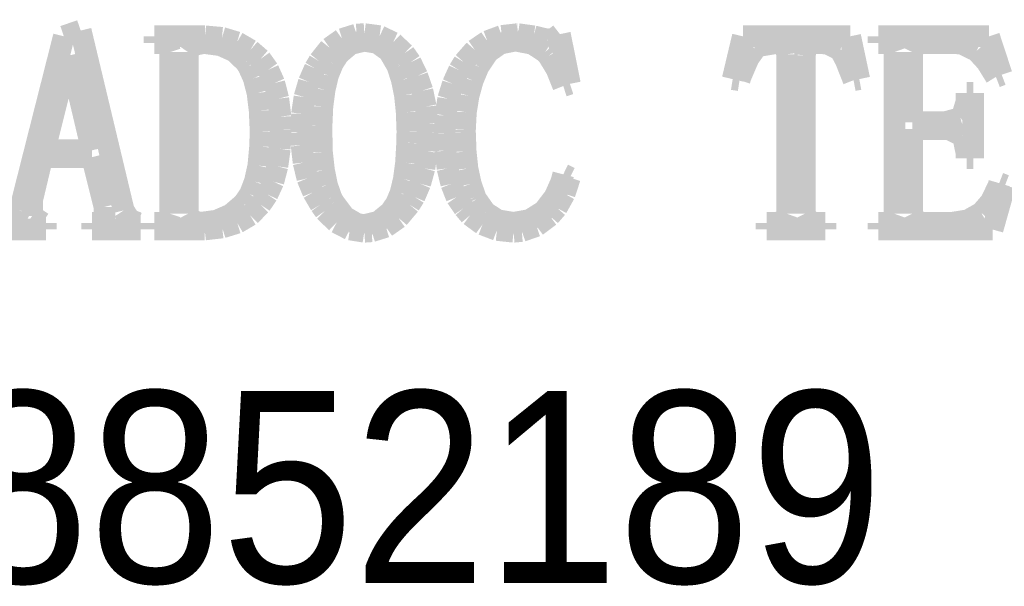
# Model space of a CAD drawing. Extents: x -19 to 391, y -43 to 244.
# Tile 23 of 34: x 368.82 to 373.44, y -34.72 to -32.06. Entities that reach past the tile are written whole.
import ezdxf

# ---------------------------------------------------------------- set-up
doc = ezdxf.new("R2010")
doc.units = 0
doc.layers.add('BOARD_GEOMETRY_DIMENSION', color=2, linetype='CONTINUOUS')
doc.layers.add('BOARD_GEOMETRY_SILKSCREEN_TOP', color=1, linetype='CONTINUOUS')

msp = doc.modelspace()

# ---------------------------------------------------------------- linework, layer by layer
at = {"layer": 'BOARD_GEOMETRY_DIMENSION', "const_width": 0.1016}
for points in [[(369.027456, -32.13481), (369.10645, -32.107632)], [(369.10645, -32.107632), (369.30838, -32.951928)], [(370.333778, -32.14751), (370.401342, -32.126428)], [(370.401342, -32.126428), (370.437918, -32.124396)], [(370.437918, -32.124396), (370.509546, -32.133794)], [(371.083332, -32.132778), (371.158262, -32.124396)], [(371.158262, -32.124396), (371.159278, -32.124396)], [(371.159278, -32.124396), (371.233192, -32.13481)], [(371.32895, -32.145224), (371.355874, -32.124396)], [(371.355874, -32.124396), (371.402864, -32.357822)], [(368.820192, -32.951928), (369.027456, -32.13481)], [(369.452144, -32.13481), (369.690396, -32.13481)], [(369.452144, -32.166306), (369.452144, -32.13481)], [(369.483132, -32.166306), (369.452144, -32.166306)], [(369.515644, -32.17672), (369.483132, -32.166306)], [(369.685316, -32.166306), (369.63223, -32.17672)], [(369.763294, -32.17672), (369.685316, -32.166306)], [(369.690396, -32.13481), (369.769644, -32.141922)], [(369.769644, -32.141922), (369.840256, -32.163004)], [(369.840256, -32.163004), (369.90274, -32.199326)], [(370.275358, -32.188912), (370.333778, -32.14751)], [(370.373402, -32.171132), (370.31803, -32.218122)], [(370.437918, -32.155638), (370.373402, -32.171132)], [(370.499132, -32.166306), (370.437918, -32.155638)], [(370.553234, -32.205422), (370.499132, -32.166306)], [(370.509546, -32.133794), (370.57203, -32.16402)], [(370.57203, -32.16402), (370.626132, -32.21482)], [(370.956332, -32.19831), (371.015514, -32.157924)], [(371.015514, -32.157924), (371.083332, -32.132778)], [(371.075966, -32.1691), (371.019832, -32.208724)], [(371.14353, -32.155638), (371.075966, -32.1691)], [(371.150896, -32.155638), (371.14353, -32.155638)], [(371.226842, -32.170116), (371.150896, -32.155638)], [(371.286278, -32.208724), (371.226842, -32.170116)], [(371.233192, -32.13481), (371.297708, -32.150304)], [(371.297708, -32.150304), (371.32895, -32.145224)], [(372.166896, -32.335724), (372.214648, -32.13481)], [(372.214648, -32.13481), (372.718584, -32.13481)], [(372.37416, -32.166306), (372.29288, -32.179514)], [(372.415562, -32.171132), (372.37416, -32.166306)], [(372.421912, -32.219138), (372.415562, -32.171132)], [(372.511574, -32.171132), (372.50624, -32.224218)], [(372.56974, -32.166306), (372.511574, -32.171132)], [(372.611396, -32.1691), (372.56974, -32.166306)], [(372.670832, -32.19831), (372.611396, -32.1691)], [(372.718584, -32.13481), (372.761256, -32.335724)], [(372.850918, -32.13481), (373.370348, -32.13481)], [(372.850918, -32.166306), (372.850918, -32.13481)], [(372.877842, -32.166306), (372.850918, -32.166306)], [(372.914418, -32.17672), (372.877842, -32.166306)], [(373.057928, -32.166306), (373.02567, -32.17672)], [(373.206772, -32.166306), (373.057928, -32.166306)], [(373.244364, -32.170116), (373.206772, -32.166306)], [(373.311928, -32.20339), (373.244364, -32.170116)], [(373.370348, -32.13481), (373.42953, -32.314896)], [(369.526058, -32.208724), (369.515644, -32.17672)], [(369.526058, -32.967422), (369.526058, -32.208724)], [(369.63223, -32.17672), (369.610132, -32.208724)], [(369.610132, -32.208724), (369.610132, -32.967422)], [(369.828826, -32.206438), (369.763294, -32.17672)], [(369.880896, -32.256476), (369.828826, -32.206438)], [(369.90274, -32.199326), (369.950746, -32.240982)], [(370.225574, -32.251396), (370.275358, -32.188912)], [(370.31803, -32.218122), (370.29009, -32.26181)], [(370.591842, -32.272224), (370.553234, -32.205422)], [(370.626132, -32.21482), (370.655342, -32.256476)], [(370.905278, -32.256476), (370.956332, -32.19831)], [(371.019832, -32.208724), (370.974874, -32.275526)], [(371.302788, -32.22752), (371.286278, -32.208724)], [(372.273068, -32.192976), (372.241826, -32.236918)], [(372.29288, -32.179514), (372.273068, -32.192976)], [(372.421912, -32.967422), (372.421912, -32.219138)], [(372.671848, -32.199326), (372.670832, -32.19831)], [(372.697756, -32.248094), (372.671848, -32.199326)], [(372.925848, -32.208724), (372.914418, -32.17672)], [(372.925848, -32.967422), (372.925848, -32.208724)], [(373.02567, -32.17672), (373.010176, -32.208724)], [(373.010176, -32.208724), (373.010176, -32.537908)], [(373.358918, -32.254698), (373.311928, -32.20339)], [(369.04803, -32.224218), (368.936778, -32.669734)], [(369.05438, -32.224218), (369.04803, -32.224218)], [(369.159536, -32.669734), (369.05438, -32.224218)], [(369.893342, -32.275526), (369.880896, -32.256476)], [(369.950746, -32.240982), (369.987068, -32.291782)], [(370.205762, -32.284924), (370.225574, -32.251396)], [(370.29009, -32.26181), (370.26723, -32.318198)], [(370.655342, -32.256476), (370.686584, -32.320992)], [(370.882418, -32.293306), (370.905278, -32.256476)], [(371.34038, -32.290004), (371.302788, -32.22752)], [(372.241826, -32.236918), (372.205504, -32.320992)], [(372.50624, -32.224218), (372.50624, -32.967422)], [(372.734332, -32.340804), (372.697756, -32.248094)], [(373.402606, -32.32531), (373.358918, -32.254698)], [(369.918488, -32.331406), (369.893342, -32.275526)], [(369.987068, -32.291782), (370.015262, -32.35452)], [(370.177568, -32.349186), (370.205762, -32.284924)], [(370.593874, -32.276288), (370.591842, -32.272224)], [(370.613686, -32.339026), (370.593874, -32.276288)], [(370.853208, -32.357822), (370.882418, -32.293306)], [(370.973858, -32.277304), (370.946934, -32.34182)], [(370.974874, -32.275526), (370.973858, -32.277304)], [(371.371622, -32.367982), (371.34038, -32.290004)], [(369.936268, -32.400494), (369.918488, -32.331406)], [(370.015262, -32.35452), (370.034058, -32.427418)], [(370.15674, -32.420306), (370.177568, -32.349186)], [(370.26723, -32.318198), (370.251482, -32.385508)], [(370.628418, -32.410908), (370.613686, -32.339026)], [(370.686584, -32.320992), (370.71046, -32.389826)], [(370.831364, -32.42818), (370.853208, -32.357822)], [(370.946934, -32.34182), (370.927122, -32.413702)], [(371.402864, -32.357822), (371.371622, -32.367982)], [(372.199154, -32.340804), (372.166896, -32.335724)], [(372.205504, -32.320992), (372.199154, -32.340804)], [(372.761256, -32.335724), (372.734332, -32.340804)], [(373.42953, -32.314896), (373.402606, -32.32531)], [(369.946428, -32.483806), (369.936268, -32.400494)], [(370.251482, -32.385508), (370.241068, -32.46501)], [(370.71046, -32.389826), (370.726208, -32.46501)], [(373.265192, -32.400494), (373.296434, -32.400494)], [(373.265192, -32.431482), (373.265192, -32.400494)], [(373.296434, -32.400494), (373.296434, -32.707326)], [(370.034058, -32.427418), (370.044472, -32.511492)], [(370.14531, -32.4993), (370.15674, -32.420306)], [(370.636546, -32.490918), (370.628418, -32.410908)], [(370.818918, -32.506412), (370.831364, -32.42818)], [(370.927122, -32.413702), (370.914676, -32.490918)], [(373.243348, -32.511492), (373.264176, -32.441896)], [(373.264176, -32.441896), (373.265192, -32.431482)], [(369.950746, -32.580326), (369.946428, -32.483806)], [(370.241068, -32.46501), (370.237004, -32.556196)], [(370.639848, -32.580326), (370.636546, -32.490918)], [(370.726208, -32.46501), (370.73459, -32.54502)], [(370.914676, -32.490918), (370.910358, -32.573976)], [(370.044472, -32.511492), (370.045488, -32.569912)], [(370.141246, -32.585406), (370.14531, -32.4993)], [(370.8146, -32.590994), (370.818918, -32.506412)], [(373.010176, -32.537908), (373.1641, -32.537908)], [(373.1641, -32.537908), (373.235982, -32.518096)], [(373.235982, -32.518096), (373.243348, -32.511492)], [(369.94846, -32.652208), (369.950746, -32.580326)], [(370.045488, -32.569912), (370.04117, -32.662622)], [(370.143278, -32.646112), (370.141246, -32.585406)], [(370.237004, -32.556196), (370.237004, -32.580326)], [(370.237004, -32.580326), (370.239036, -32.678116)], [(370.638832, -32.634428), (370.639848, -32.580326)], [(370.73459, -32.585406), (370.731542, -32.674306)], [(370.73459, -32.54502), (370.73459, -32.585406)], [(370.910358, -32.573976), (370.910358, -32.585406)], [(370.910358, -32.585406), (370.91366, -32.675322)], [(373.010176, -32.569912), (373.010176, -32.967422)], [(373.179848, -32.569912), (373.010176, -32.569912)], [(373.243348, -32.601408), (373.179848, -32.569912)], [(370.633498, -32.728408), (370.638832, -32.634428)], [(370.817902, -32.671004), (370.8146, -32.590994)], [(373.249444, -32.610806), (373.243348, -32.601408)], [(373.265192, -32.686498), (373.249444, -32.610806)], [(368.936778, -32.669734), (369.159536, -32.669734)], [(369.940332, -32.741616), (369.94846, -32.652208)], [(370.04117, -32.662622), (370.02974, -32.744918)], [(370.152676, -32.727138), (370.143278, -32.646112)], [(370.239036, -32.678116), (370.248434, -32.762698)], [(370.731542, -32.674306), (370.719858, -32.754316)], [(370.828316, -32.754316), (370.817902, -32.671004)], [(370.91366, -32.675322), (370.922042, -32.755078)], [(368.926364, -32.701992), (368.878358, -32.903922)], [(369.159536, -32.701992), (368.926364, -32.701992)], [(369.217956, -32.935418), (369.159536, -32.701992)], [(370.170456, -32.801306), (370.152676, -32.727138)], [(373.265192, -32.707326), (373.265192, -32.686498)], [(373.296434, -32.707326), (373.265192, -32.707326)], [(369.923568, -32.8168), (369.940332, -32.741616)], [(370.02974, -32.744918), (370.010944, -32.8168)], [(370.248434, -32.762698), (370.262912, -32.83331)], [(370.623084, -32.806132), (370.633498, -32.728408)], [(370.719858, -32.754316), (370.700046, -32.826198)], [(370.845842, -32.827214), (370.828316, -32.754316)], [(370.922042, -32.755078), (370.937536, -32.827214)], [(369.900708, -32.875982), (369.923568, -32.8168)], [(370.010944, -32.8168), (369.983004, -32.876998)], [(370.19738, -32.866584), (370.170456, -32.801306)], [(370.60759, -32.870902), (370.623084, -32.806132)], [(371.330982, -32.888428), (371.362224, -32.818578)], [(371.362224, -32.818578), (371.371622, -32.78251)], [(371.371622, -32.78251), (371.402864, -32.798004)], [(371.402864, -32.798004), (371.377972, -32.873696)], [(370.262912, -32.83331), (370.282724, -32.891476)], [(370.700046, -32.826198), (370.673122, -32.888428)], [(370.870734, -32.889698), (370.845842, -32.827214)], [(370.937536, -32.827214), (370.95938, -32.889698)], [(373.378476, -32.911288), (373.414036, -32.837628)], [(373.445278, -32.834326), (373.386858, -33.041336)], [(373.414036, -32.837628), (373.4181, -32.823912)], [(373.4181, -32.823912), (373.445278, -32.834326)], [(368.878358, -32.903922), (368.878358, -32.977836)], [(369.870482, -32.919924), (369.900708, -32.875982)], [(369.983004, -32.876998), (369.950746, -32.925004)], [(370.23167, -32.925004), (370.19738, -32.866584)], [(370.282724, -32.891476), (370.29517, -32.914336)], [(370.586762, -32.919924), (370.60759, -32.870902)], [(370.673122, -32.888428), (370.650262, -32.925004)], [(370.905278, -32.940498), (370.870734, -32.889698)], [(370.95938, -32.889698), (370.963444, -32.899096)], [(370.963444, -32.899096), (371.00637, -32.96031)], [(371.286278, -32.946594), (371.330982, -32.888428)], [(371.377972, -32.873696), (371.341396, -32.939482)], [(373.333772, -32.962596), (373.378476, -32.911288)], [(368.799364, -32.993584), (368.820192, -32.951928)], [(369.217956, -32.993584), (369.217956, -32.935418)], [(369.30838, -32.951928), (369.335558, -32.993584)], [(369.811046, -32.970724), (369.86845, -32.921702)], [(369.86845, -32.921702), (369.870482, -32.919924)], [(369.950746, -32.925004), (369.901724, -32.974788)], [(370.252498, -32.954214), (370.23167, -32.925004)], [(370.30787, -33.009078), (370.252498, -32.954214)], [(370.29517, -32.914336), (370.345208, -32.980884)], [(370.559584, -32.959294), (370.586762, -32.919924)], [(370.650262, -32.925004), (370.598192, -32.987234)], [(370.934234, -32.974788), (370.905278, -32.940498)], [(371.21338, -32.996632), (371.274848, -32.958024)], [(371.274848, -32.958024), (371.286278, -32.946594)], [(371.341396, -32.939482), (371.308122, -32.977836)], [(368.761772, -33.010094), (368.799364, -32.993584)], [(368.878358, -32.977836), (368.926364, -33.010094)], [(369.18138, -33.010094), (369.217956, -32.993584)], [(369.335558, -32.993584), (369.37188, -33.010094)], [(369.483132, -33.010094), (369.515644, -32.998918)], [(369.515644, -32.998918), (369.526058, -32.967422)], [(369.610132, -32.967422), (369.626896, -32.998918)], [(369.626896, -32.998918), (369.668552, -33.010094)], [(369.668552, -33.010094), (369.744498, -32.99968)], [(369.744498, -32.99968), (369.811046, -32.970724)], [(369.901724, -32.974788), (369.841272, -33.010094)], [(370.345208, -32.980884), (370.403374, -33.015428)], [(370.437918, -33.020508), (370.50345, -33.005014)], [(370.50345, -33.005014), (370.559584, -32.959294)], [(370.598192, -32.987234), (370.538756, -33.02889)], [(370.992654, -33.017714), (370.934234, -32.974788)], [(371.00637, -32.96031), (371.064536, -32.997902)], [(371.064536, -32.997902), (371.137434, -33.010094)], [(371.13845, -33.010094), (371.21338, -32.996632)], [(371.308122, -32.977836), (371.245638, -33.024826)], [(372.37416, -33.010094), (372.410482, -32.998918)], [(372.410482, -32.998918), (372.421912, -32.967422)], [(372.50624, -32.967422), (372.521734, -32.998918)], [(372.521734, -32.998918), (372.554246, -33.010094)], [(372.883176, -33.010094), (372.914418, -32.998918)], [(372.914418, -32.998918), (372.925848, -32.967422)], [(373.010176, -32.967422), (373.02567, -32.998918)], [(373.02567, -32.998918), (373.057928, -33.010094)], [(373.195342, -33.010094), (373.271288, -32.997902)], [(373.271288, -32.997902), (373.333772, -32.962596)], [(368.943128, -33.041336), (368.746278, -33.041336)], [(368.926364, -33.010094), (368.943128, -33.010094)], [(368.943128, -33.010094), (368.943128, -33.041336)], [(369.159536, -33.010094), (369.18138, -33.010094)], [(369.159536, -33.041336), (369.159536, -33.010094)], [(369.387628, -33.041336), (369.159536, -33.041336)], [(369.37188, -33.010094), (369.387628, -33.010094)], [(369.387628, -33.010094), (369.387628, -33.041336)], [(369.452144, -33.010094), (369.483132, -33.010094)], [(369.452144, -33.041336), (369.452144, -33.010094)], [(369.688364, -33.041336), (369.452144, -33.041336)], [(369.77066, -33.031938), (369.688364, -33.041336)], [(369.841272, -33.010094), (369.77066, -33.031938)], [(370.3701, -33.041336), (370.30787, -33.009078)], [(370.437918, -33.052004), (370.3701, -33.041336)], [(370.403374, -33.015428), (370.437918, -33.020508)], [(370.472208, -33.049718), (370.437918, -33.052004)], [(370.538756, -33.02889), (370.472208, -33.049718)], [(371.060472, -33.043622), (370.992654, -33.017714)], [(371.13845, -33.052004), (371.060472, -33.043622)], [(371.137434, -33.010094), (371.13845, -33.010094)], [(371.177058, -33.048702), (371.13845, -33.052004)], [(371.245638, -33.024826), (371.177058, -33.048702)], [(372.326154, -33.010094), (372.37416, -33.010094)], [(372.326154, -33.041336), (372.326154, -33.010094)], [(372.601998, -33.041336), (372.326154, -33.041336)], [(372.554246, -33.010094), (372.601998, -33.010094)], [(372.601998, -33.010094), (372.601998, -33.041336)], [(372.850918, -33.010094), (372.883176, -33.010094)], [(372.850918, -33.041336), (372.850918, -33.010094)], [(373.386858, -33.041336), (372.850918, -33.041336)], [(373.057928, -33.010094), (373.195342, -33.010094)]]:
    msp.add_lwpolyline(points, dxfattribs=at)
at = {"layer": 'BOARD_GEOMETRY_SILKSCREEN_TOP', "const_width": 0.1016}
for points in [[(369.027456, -32.13481), (369.10645, -32.107632)], [(369.10645, -32.107632), (369.30838, -32.951928)], [(370.333778, -32.14751), (370.401342, -32.126428)], [(370.401342, -32.126428), (370.437918, -32.124396)], [(370.437918, -32.124396), (370.509546, -32.133794)], [(371.083332, -32.132778), (371.158262, -32.124396)], [(371.158262, -32.124396), (371.159278, -32.124396)], [(371.159278, -32.124396), (371.233192, -32.13481)], [(371.32895, -32.145224), (371.355874, -32.124396)], [(371.355874, -32.124396), (371.402864, -32.357822)], [(368.820192, -32.951928), (369.027456, -32.13481)], [(369.452144, -32.166306), (369.452144, -32.13481)], [(369.452144, -32.13481), (369.690396, -32.13481)], [(369.483132, -32.166306), (369.452144, -32.166306)], [(369.515644, -32.17672), (369.483132, -32.166306)], [(369.685316, -32.166306), (369.63223, -32.17672)], [(369.763294, -32.17672), (369.685316, -32.166306)], [(369.690396, -32.13481), (369.769644, -32.141922)], [(369.769644, -32.141922), (369.840256, -32.163004)], [(369.840256, -32.163004), (369.90274, -32.199326)], [(370.275358, -32.188912), (370.333778, -32.14751)], [(370.373402, -32.171132), (370.31803, -32.218122)], [(370.437918, -32.155638), (370.373402, -32.171132)], [(370.499132, -32.166306), (370.437918, -32.155638)], [(370.553234, -32.205422), (370.499132, -32.166306)], [(370.509546, -32.133794), (370.57203, -32.16402)], [(370.57203, -32.16402), (370.626132, -32.21482)], [(370.956332, -32.19831), (371.015514, -32.157924)], [(371.015514, -32.157924), (371.083332, -32.132778)], [(371.075966, -32.1691), (371.019832, -32.208724)], [(371.14353, -32.155638), (371.075966, -32.1691)], [(371.150896, -32.155638), (371.14353, -32.155638)], [(371.226842, -32.170116), (371.150896, -32.155638)], [(371.286278, -32.208724), (371.226842, -32.170116)], [(371.233192, -32.13481), (371.297708, -32.150304)], [(371.297708, -32.150304), (371.32895, -32.145224)], [(372.166896, -32.335724), (372.214648, -32.13481)], [(372.214648, -32.13481), (372.718584, -32.13481)], [(372.37416, -32.166306), (372.29288, -32.179514)], [(372.415562, -32.171132), (372.37416, -32.166306)], [(372.421912, -32.219138), (372.415562, -32.171132)], [(372.511574, -32.171132), (372.50624, -32.224218)], [(372.56974, -32.166306), (372.511574, -32.171132)], [(372.611396, -32.1691), (372.56974, -32.166306)], [(372.670832, -32.19831), (372.611396, -32.1691)], [(372.718584, -32.13481), (372.761256, -32.335724)], [(372.850918, -32.166306), (372.850918, -32.13481)], [(372.850918, -32.13481), (373.370348, -32.13481)], [(372.877842, -32.166306), (372.850918, -32.166306)], [(372.914418, -32.17672), (372.877842, -32.166306)], [(373.057928, -32.166306), (373.02567, -32.17672)], [(373.206772, -32.166306), (373.057928, -32.166306)], [(373.244364, -32.170116), (373.206772, -32.166306)], [(373.311928, -32.20339), (373.244364, -32.170116)], [(373.370348, -32.13481), (373.42953, -32.314896)], [(369.526058, -32.208724), (369.515644, -32.17672)], [(369.526058, -32.967422), (369.526058, -32.208724)], [(369.63223, -32.17672), (369.610132, -32.208724)], [(369.610132, -32.208724), (369.610132, -32.967422)], [(369.828826, -32.206438), (369.763294, -32.17672)], [(369.880896, -32.256476), (369.828826, -32.206438)], [(369.90274, -32.199326), (369.950746, -32.240982)], [(370.225574, -32.251396), (370.275358, -32.188912)], [(370.31803, -32.218122), (370.29009, -32.26181)], [(370.591842, -32.272224), (370.553234, -32.205422)], [(370.626132, -32.21482), (370.655342, -32.256476)], [(370.905278, -32.256476), (370.956332, -32.19831)], [(371.019832, -32.208724), (370.974874, -32.275526)], [(371.302788, -32.22752), (371.286278, -32.208724)], [(372.273068, -32.192976), (372.241826, -32.236918)], [(372.29288, -32.179514), (372.273068, -32.192976)], [(372.421912, -32.967422), (372.421912, -32.219138)], [(372.671848, -32.199326), (372.670832, -32.19831)], [(372.697756, -32.248094), (372.671848, -32.199326)], [(372.925848, -32.208724), (372.914418, -32.17672)], [(372.925848, -32.967422), (372.925848, -32.208724)], [(373.02567, -32.17672), (373.010176, -32.208724)], [(373.010176, -32.208724), (373.010176, -32.537908)], [(373.358918, -32.254698), (373.311928, -32.20339)], [(369.04803, -32.224218), (368.936778, -32.669734)], [(369.05438, -32.224218), (369.04803, -32.224218)], [(369.159536, -32.669734), (369.05438, -32.224218)], [(369.893342, -32.275526), (369.880896, -32.256476)], [(369.950746, -32.240982), (369.987068, -32.291782)], [(370.205762, -32.284924), (370.225574, -32.251396)], [(370.29009, -32.26181), (370.26723, -32.318198)], [(370.655342, -32.256476), (370.686584, -32.320992)], [(370.882418, -32.293306), (370.905278, -32.256476)], [(371.34038, -32.290004), (371.302788, -32.22752)], [(372.241826, -32.236918), (372.205504, -32.320992)], [(372.50624, -32.224218), (372.50624, -32.967422)], [(372.734332, -32.340804), (372.697756, -32.248094)], [(373.402606, -32.32531), (373.358918, -32.254698)], [(369.918488, -32.331406), (369.893342, -32.275526)], [(369.987068, -32.291782), (370.015262, -32.35452)], [(370.177568, -32.349186), (370.205762, -32.284924)], [(370.593874, -32.276288), (370.591842, -32.272224)], [(370.613686, -32.339026), (370.593874, -32.276288)], [(370.853208, -32.357822), (370.882418, -32.293306)], [(370.973858, -32.277304), (370.946934, -32.34182)], [(370.974874, -32.275526), (370.973858, -32.277304)], [(371.371622, -32.367982), (371.34038, -32.290004)], [(369.936268, -32.400494), (369.918488, -32.331406)], [(370.015262, -32.35452), (370.034058, -32.427418)], [(370.15674, -32.420306), (370.177568, -32.349186)], [(370.26723, -32.318198), (370.251482, -32.385508)], [(370.628418, -32.410908), (370.613686, -32.339026)], [(370.686584, -32.320992), (370.71046, -32.389826)], [(370.831364, -32.42818), (370.853208, -32.357822)], [(370.946934, -32.34182), (370.927122, -32.413702)], [(371.402864, -32.357822), (371.371622, -32.367982)], [(372.199154, -32.340804), (372.166896, -32.335724)], [(372.205504, -32.320992), (372.199154, -32.340804)], [(372.761256, -32.335724), (372.734332, -32.340804)], [(373.42953, -32.314896), (373.402606, -32.32531)], [(369.946428, -32.483806), (369.936268, -32.400494)], [(370.251482, -32.385508), (370.241068, -32.46501)], [(370.71046, -32.389826), (370.726208, -32.46501)], [(373.265192, -32.400494), (373.296434, -32.400494)], [(373.265192, -32.431482), (373.265192, -32.400494)], [(373.296434, -32.400494), (373.296434, -32.707326)], [(370.034058, -32.427418), (370.044472, -32.511492)], [(370.14531, -32.4993), (370.15674, -32.420306)], [(370.636546, -32.490918), (370.628418, -32.410908)], [(370.818918, -32.506412), (370.831364, -32.42818)], [(370.927122, -32.413702), (370.914676, -32.490918)], [(373.243348, -32.511492), (373.264176, -32.441896)], [(373.264176, -32.441896), (373.265192, -32.431482)], [(369.950746, -32.580326), (369.946428, -32.483806)], [(370.241068, -32.46501), (370.237004, -32.556196)], [(370.639848, -32.580326), (370.636546, -32.490918)], [(370.726208, -32.46501), (370.73459, -32.54502)], [(370.914676, -32.490918), (370.910358, -32.573976)], [(370.044472, -32.511492), (370.045488, -32.569912)], [(370.141246, -32.585406), (370.14531, -32.4993)], [(370.8146, -32.590994), (370.818918, -32.506412)], [(373.010176, -32.537908), (373.1641, -32.537908)], [(373.1641, -32.537908), (373.235982, -32.518096)], [(373.235982, -32.518096), (373.243348, -32.511492)], [(369.94846, -32.652208), (369.950746, -32.580326)], [(370.045488, -32.569912), (370.04117, -32.662622)], [(370.143278, -32.646112), (370.141246, -32.585406)], [(370.237004, -32.556196), (370.237004, -32.580326)], [(370.237004, -32.580326), (370.239036, -32.678116)], [(370.638832, -32.634428), (370.639848, -32.580326)], [(370.73459, -32.585406), (370.731542, -32.674306)], [(370.73459, -32.54502), (370.73459, -32.585406)], [(370.910358, -32.573976), (370.910358, -32.585406)], [(370.910358, -32.585406), (370.91366, -32.675322)], [(373.010176, -32.569912), (373.010176, -32.967422)], [(373.179848, -32.569912), (373.010176, -32.569912)], [(373.243348, -32.601408), (373.179848, -32.569912)], [(370.633498, -32.728408), (370.638832, -32.634428)], [(370.817902, -32.671004), (370.8146, -32.590994)], [(373.249444, -32.610806), (373.243348, -32.601408)], [(373.265192, -32.686498), (373.249444, -32.610806)], [(368.936778, -32.669734), (369.159536, -32.669734)], [(369.940332, -32.741616), (369.94846, -32.652208)], [(370.04117, -32.662622), (370.02974, -32.744918)], [(370.152676, -32.727138), (370.143278, -32.646112)], [(370.239036, -32.678116), (370.248434, -32.762698)], [(370.731542, -32.674306), (370.719858, -32.754316)], [(370.828316, -32.754316), (370.817902, -32.671004)], [(370.91366, -32.675322), (370.922042, -32.755078)], [(368.926364, -32.701992), (368.878358, -32.903922)], [(369.159536, -32.701992), (368.926364, -32.701992)], [(369.217956, -32.935418), (369.159536, -32.701992)], [(370.170456, -32.801306), (370.152676, -32.727138)], [(373.265192, -32.707326), (373.265192, -32.686498)], [(373.296434, -32.707326), (373.265192, -32.707326)], [(369.923568, -32.8168), (369.940332, -32.741616)], [(370.02974, -32.744918), (370.010944, -32.8168)], [(370.248434, -32.762698), (370.262912, -32.83331)], [(370.623084, -32.806132), (370.633498, -32.728408)], [(370.719858, -32.754316), (370.700046, -32.826198)], [(370.845842, -32.827214), (370.828316, -32.754316)], [(370.922042, -32.755078), (370.937536, -32.827214)], [(369.900708, -32.875982), (369.923568, -32.8168)], [(370.010944, -32.8168), (369.983004, -32.876998)], [(370.19738, -32.866584), (370.170456, -32.801306)], [(370.60759, -32.870902), (370.623084, -32.806132)], [(371.330982, -32.888428), (371.362224, -32.818578)], [(371.362224, -32.818578), (371.371622, -32.78251)], [(371.371622, -32.78251), (371.402864, -32.798004)], [(371.402864, -32.798004), (371.377972, -32.873696)], [(370.262912, -32.83331), (370.282724, -32.891476)], [(370.700046, -32.826198), (370.673122, -32.888428)], [(370.870734, -32.889698), (370.845842, -32.827214)], [(370.937536, -32.827214), (370.95938, -32.889698)], [(373.378476, -32.911288), (373.414036, -32.837628)], [(373.445278, -32.834326), (373.386858, -33.041336)], [(373.414036, -32.837628), (373.4181, -32.823912)], [(373.4181, -32.823912), (373.445278, -32.834326)], [(368.878358, -32.903922), (368.878358, -32.977836)], [(369.870482, -32.919924), (369.900708, -32.875982)], [(369.983004, -32.876998), (369.950746, -32.925004)], [(370.23167, -32.925004), (370.19738, -32.866584)], [(370.282724, -32.891476), (370.29517, -32.914336)], [(370.586762, -32.919924), (370.60759, -32.870902)], [(370.673122, -32.888428), (370.650262, -32.925004)], [(370.905278, -32.940498), (370.870734, -32.889698)], [(370.95938, -32.889698), (370.963444, -32.899096)], [(370.963444, -32.899096), (371.00637, -32.96031)], [(371.286278, -32.946594), (371.330982, -32.888428)], [(371.377972, -32.873696), (371.341396, -32.939482)], [(373.333772, -32.962596), (373.378476, -32.911288)], [(368.799364, -32.993584), (368.820192, -32.951928)], [(369.217956, -32.993584), (369.217956, -32.935418)], [(369.30838, -32.951928), (369.335558, -32.993584)], [(369.811046, -32.970724), (369.86845, -32.921702)], [(369.86845, -32.921702), (369.870482, -32.919924)], [(369.950746, -32.925004), (369.901724, -32.974788)], [(370.252498, -32.954214), (370.23167, -32.925004)], [(370.30787, -33.009078), (370.252498, -32.954214)], [(370.29517, -32.914336), (370.345208, -32.980884)], [(370.559584, -32.959294), (370.586762, -32.919924)], [(370.650262, -32.925004), (370.598192, -32.987234)], [(370.934234, -32.974788), (370.905278, -32.940498)], [(371.21338, -32.996632), (371.274848, -32.958024)], [(371.274848, -32.958024), (371.286278, -32.946594)], [(371.341396, -32.939482), (371.308122, -32.977836)], [(368.761772, -33.010094), (368.799364, -32.993584)], [(368.878358, -32.977836), (368.926364, -33.010094)], [(369.18138, -33.010094), (369.217956, -32.993584)], [(369.335558, -32.993584), (369.37188, -33.010094)], [(369.483132, -33.010094), (369.515644, -32.998918)], [(369.515644, -32.998918), (369.526058, -32.967422)], [(369.610132, -32.967422), (369.626896, -32.998918)], [(369.626896, -32.998918), (369.668552, -33.010094)], [(369.668552, -33.010094), (369.744498, -32.99968)], [(369.744498, -32.99968), (369.811046, -32.970724)], [(369.901724, -32.974788), (369.841272, -33.010094)], [(370.345208, -32.980884), (370.403374, -33.015428)], [(370.437918, -33.020508), (370.50345, -33.005014)], [(370.50345, -33.005014), (370.559584, -32.959294)], [(370.598192, -32.987234), (370.538756, -33.02889)], [(370.992654, -33.017714), (370.934234, -32.974788)], [(371.00637, -32.96031), (371.064536, -32.997902)], [(371.064536, -32.997902), (371.137434, -33.010094)], [(371.13845, -33.010094), (371.21338, -32.996632)], [(371.308122, -32.977836), (371.245638, -33.024826)], [(372.37416, -33.010094), (372.410482, -32.998918)], [(372.410482, -32.998918), (372.421912, -32.967422)], [(372.50624, -32.967422), (372.521734, -32.998918)], [(372.521734, -32.998918), (372.554246, -33.010094)], [(372.883176, -33.010094), (372.914418, -32.998918)], [(372.914418, -32.998918), (372.925848, -32.967422)], [(373.010176, -32.967422), (373.02567, -32.998918)], [(373.02567, -32.998918), (373.057928, -33.010094)], [(373.195342, -33.010094), (373.271288, -32.997902)], [(373.271288, -32.997902), (373.333772, -32.962596)], [(368.943128, -33.041336), (368.746278, -33.041336)], [(368.926364, -33.010094), (368.943128, -33.010094)], [(368.943128, -33.010094), (368.943128, -33.041336)], [(369.159536, -33.010094), (369.18138, -33.010094)], [(369.159536, -33.041336), (369.159536, -33.010094)], [(369.387628, -33.041336), (369.159536, -33.041336)], [(369.37188, -33.010094), (369.387628, -33.010094)], [(369.387628, -33.010094), (369.387628, -33.041336)], [(369.452144, -33.010094), (369.483132, -33.010094)], [(369.452144, -33.041336), (369.452144, -33.010094)], [(369.688364, -33.041336), (369.452144, -33.041336)], [(369.77066, -33.031938), (369.688364, -33.041336)], [(369.841272, -33.010094), (369.77066, -33.031938)], [(370.3701, -33.041336), (370.30787, -33.009078)], [(370.437918, -33.052004), (370.3701, -33.041336)], [(370.403374, -33.015428), (370.437918, -33.020508)], [(370.472208, -33.049718), (370.437918, -33.052004)], [(370.538756, -33.02889), (370.472208, -33.049718)], [(371.060472, -33.043622), (370.992654, -33.017714)], [(371.13845, -33.052004), (371.060472, -33.043622)], [(371.137434, -33.010094), (371.13845, -33.010094)], [(371.177058, -33.048702), (371.13845, -33.052004)], [(371.245638, -33.024826), (371.177058, -33.048702)], [(372.326154, -33.010094), (372.37416, -33.010094)], [(372.326154, -33.041336), (372.326154, -33.010094)], [(372.601998, -33.041336), (372.326154, -33.041336)], [(372.554246, -33.010094), (372.601998, -33.010094)], [(372.601998, -33.010094), (372.601998, -33.041336)], [(372.850918, -33.010094), (372.883176, -33.010094)], [(372.850918, -33.041336), (372.850918, -33.010094)], [(373.386858, -33.041336), (372.850918, -33.041336)], [(373.057928, -33.010094), (373.195342, -33.010094)]]:
    msp.add_lwpolyline(points, dxfattribs=at)

# ---------------------------------------------------------------- texts
at = {"layer": 'BOARD_GEOMETRY_DIMENSION', "width": 0.927745}
msp.add_text('86-755-88852189', height=0.899922, dxfattribs=at).set_placement((364.055914, -34.699702))
at = {"layer": 'BOARD_GEOMETRY_SILKSCREEN_TOP', "width": 0.927745}
msp.add_text('86-755-88852189', height=0.899922, dxfattribs=at).set_placement((364.055914, -34.699702))

doc.saveas('drawing.dxf')
